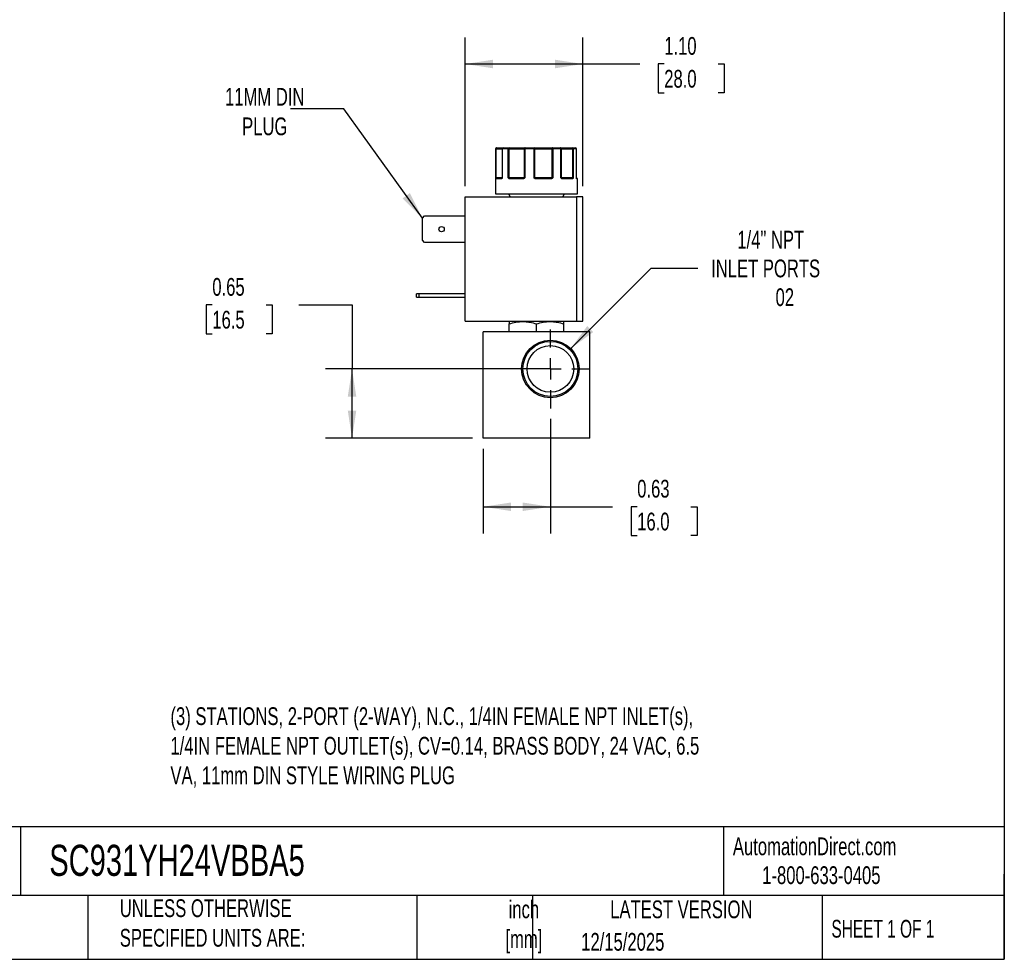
# Model space of a CAD drawing. Header units: inches. Extents: x 0.5 to 21.5, y 0.5 to 16.5.
# Tile 12 of 17: x 12.3 to 21.5, y 0.5 to 9.3. Entities that reach past the tile are written whole.
import ezdxf

# ---------------------------------------------------------------- set-up
doc = ezdxf.new("R2010")
doc.units = ezdxf.units.IN
doc.header["$LTSCALE"] = 2
doc.header["$MEASUREMENT"] = 0
doc.linetypes.add('SLD-Center', pattern=[0.75, 0.6, -0.05, 0.05, -0.05])
doc.linetypes.add('SLD-Solid', pattern=[0])
doc.layers.add('CENTER', color=40, linetype='SLD-Center')
doc.layers.add('DIMENSIONS', color=140, linetype='SLD-Solid', lineweight=25)
doc.layers.add('TEXT', color=140, linetype='SLD-Solid', lineweight=25)
doc.styles.add('SLDTEXTSTYLE0', font='TXT', dxfattribs={"width": 0.7})
doc.styles.add('SLDTEXTSTYLE1', font='TXT', dxfattribs={"width": 0.65})
doc.dimstyles.new('SLDDIMSTYLE0', dxfattribs={"dimtxt": 0.169922, "dimasz": 0.26, "dimexe": 0, "dimexo": 0.0625, "dimgap": 0.04248, "dimtad": 0, "dimtih": 1, "dimtoh": 1, "dimrnd": 1e-09, "dimdsep": 46, "dimtxsty": 'SLDTEXTSTYLE0', "dimsah": 1, "dimcen": 0.09, "dimadec": 0, "dimazin": 2, "dimtfac": 1, "dimtofl": 0, "dimtmove": 0, "dimatfit": 3, "dimfxl": 0, "dimfrac": 2, "dimtolj": 1, "dimtzin": 12, "dimarcsym": 0})
doc.dimstyles.new('SLDDIMSTYLE4', dxfattribs={"dimtxt": 0.169922, "dimasz": 0.26, "dimexe": 0, "dimexo": 0.0625, "dimgap": 0.04248, "dimtad": 0, "dimtih": 1, "dimtoh": 1, "dimrnd": 1e-09, "dimzin": 12, "dimdsep": 46, "dimtxsty": 'SLDTEXTSTYLE0', "dimsah": 1, "dimcen": 0, "dimadec": 0, "dimazin": 3, "dimtfac": 1, "dimtofl": 0, "dimtmove": 0, "dimatfit": 3, "dimfxl": 0, "dimfrac": 2, "dimtolj": 1, "dimtzin": 12, "dimarcsym": 0})
doc.dimstyles.new('SLDDIMSTYLE5', dxfattribs={"dimtxt": 0.169922, "dimasz": 0.26, "dimexe": 0, "dimexo": 0.0625, "dimgap": 0.04248, "dimtad": 0, "dimtih": 1, "dimtoh": 1, "dimrnd": 1e-09, "dimzin": 4, "dimdsep": 46, "dimtxsty": 'SLDTEXTSTYLE0', "dimsah": 1, "dimcen": 0.09, "dimadec": 0, "dimazin": 1, "dimtfac": 1, "dimtofl": 0, "dimtmove": 0, "dimatfit": 3, "dimfxl": 0, "dimfrac": 2, "dimtolj": 1, "dimtzin": 12, "dimarcsym": 0})
doc.dimstyles.new('SLDDIMSTYLE6', dxfattribs={"dimtxt": 0.18, "dimasz": 0.26, "dimexe": 0, "dimexo": 0.0625, "dimgap": 0, "dimtad": 0, "dimtih": 1, "dimtoh": 1, "dimdec": 0, "dimrnd": 1e-09, "dimzin": 0, "dimdsep": 46, "dimtxsty": 'Standard', "dimsah": 1, "dimcen": 0.09, "dimadec": 0, "dimazin": 0, "dimtfac": 0.26, "dimtdec": 0, "dimtofl": 0, "dimtmove": 0, "dimatfit": 3, "dimfxl": 0, "dimfrac": 2, "dimtolj": 1, "dimtzin": 0, "dimarcsym": 0})

# ---------------------------------------------------------------- blocks, each defined once
blk = doc.blocks.new('_D_8')
at = {"layer": 'DIMENSIONS'}
for p, q in [((17.2391, 5.5712), (17.2391, 4.4974)), ((16.6091, 5.2901), (16.6091, 4.4974)), ((16.6091, 4.7474), (17.2391, 4.7474)), ((17.2391, 4.7474), (17.8238, 4.7474)), ((18.0541, 4.7474), (17.9971, 4.7474)), ((17.9971, 4.7474), (17.9971, 4.4774)), ((18.5591, 4.7474), (18.6161, 4.7474)), ((18.6161, 4.7474), (18.6161, 4.4774)), ((17.9971, 4.4774), (18.0541, 4.4774)), ((18.6161, 4.4774), (18.5591, 4.4774))]:
    blk.add_line(p, q, dxfattribs=at)
for points in [[(16.6091, 4.7474), (16.8691, 4.7074), (16.8691, 4.7874)], [(17.2391, 4.7474), (16.9791, 4.7874), (16.9791, 4.7074)]]:
    blk.add_solid(points, dxfattribs=at)
at = {"layer": 'DIMENSIONS', "char_height": 0.16667, "attachment_point": 1, "style": 'SLDTEXTSTYLE0'}
for s, insert in [('0.63', (18.0541, 5.0003)), ('16.0', (18.0541, 4.6922))]:
    blk.add_mtext(s, dxfattribs=dict(at, insert=insert))
blk = doc.blocks.new('_D_9')
at = {"layer": 'DIMENSIONS'}
for p, q in [((14.0661, 6.6416), (14.009, 6.6416)), ((14.009, 6.6416), (14.009, 6.3715)), ((14.571, 6.6416), (14.6281, 6.6416)), ((14.6281, 6.6416), (14.6281, 6.3715)), ((14.8775, 6.6416), (15.3775, 6.6416)), ((15.3775, 6.6416), (15.3775, 6.0411)), ((14.009, 6.3715), (14.0661, 6.3715)), ((14.6281, 6.3715), (14.571, 6.3715)), ((17.1391, 6.0411), (15.1275, 6.0411)), ((15.3775, 5.3901), (15.3775, 6.0411)), ((16.5091, 5.3901), (15.1275, 5.3901))]:
    blk.add_line(p, q, dxfattribs=at)
for points in [[(15.3775, 6.0411), (15.3375, 5.7811), (15.4175, 5.7811)], [(15.3775, 5.3901), (15.4175, 5.6501), (15.3375, 5.6501)]]:
    blk.add_solid(points, dxfattribs=at)
at = {"layer": 'DIMENSIONS', "char_height": 0.16667, "attachment_point": 1, "style": 'SLDTEXTSTYLE0'}
for s, insert in [('0.65', (14.0661, 6.8945)), ('16.5', (14.0661, 6.5864))]:
    blk.add_mtext(s, dxfattribs=dict(at, insert=insert))
blk = doc.blocks.new('_D_10')
at = {"layer": 'DIMENSIONS'}
for p, q in [((17.4299, 6.2319), (18.1858, 6.9879)), ((18.1858, 6.9879), (18.6233, 6.9879))]:
    blk.add_line(p, q, dxfattribs=at)
blk.add_solid([(17.4299, 6.2319), (17.642, 6.3875), (17.5855, 6.4441)], dxfattribs=at)
at = {"layer": 'DIMENSIONS', "attachment_point": 1, "style": 'SLDTEXTSTYLE0'}
for s, insert, char_height in [('1/4" NPT', (18.9939, 7.3377), 0.16667), ('INLET PORTS', (18.7483, 7.0677), 0.166667), ('02', (19.353, 6.7976), 0.16667)]:
    blk.add_mtext(s, dxfattribs=dict(at, insert=insert, char_height=char_height))
blk = doc.blocks.new('_D_11')
at = {"layer": 'DIMENSIONS'}
for p, q in [((16.4398, 7.7555), (16.4398, 9.1531)), ((17.5438, 7.7555), (17.5438, 9.1531)), ((16.4398, 8.9031), (17.5438, 8.9031)), ((17.5438, 8.9031), (18.0777, 8.9031)), ((18.308, 8.9031), (18.2509, 8.9031)), ((18.2509, 8.9031), (18.2509, 8.633)), ((18.8129, 8.9031), (18.87, 8.9031)), ((18.87, 8.9031), (18.87, 8.633)), ((18.2509, 8.633), (18.308, 8.633)), ((18.87, 8.633), (18.8129, 8.633))]:
    blk.add_line(p, q, dxfattribs=at)
for points in [[(16.4398, 8.9031), (16.6998, 8.8631), (16.6998, 8.9431)], [(17.5438, 8.9031), (17.2838, 8.9431), (17.2838, 8.8631)]]:
    blk.add_solid(points, dxfattribs=at)
at = {"layer": 'DIMENSIONS', "char_height": 0.16667, "attachment_point": 1, "style": 'SLDTEXTSTYLE0'}
for s, insert in [('1.10', (18.308, 9.1559)), ('28.0', (18.308, 8.8478))]:
    blk.add_mtext(s, dxfattribs=dict(at, insert=insert))
blk = doc.blocks.new('SW_CENTERMARKSYMBOL_3')
at = {"layer": 'CENTER', "color": 0}
for p, q in [((0, 0.2), (0, 0.3699)), ((0, 0), (0, 0.1)), ((-0.2, 0), (-0.3699, 0)), ((0, 0), (-0.1, 0)), ((0, 0), (0, -0.1)), ((0, 0), (0.1, 0)), ((0.2, 0), (0.3699, 0)), ((0, -0.2), (0, -0.3699))]:
    blk.add_line(p, q, dxfattribs=at)

msp = doc.modelspace()

# ---------------------------------------------------------------- linework, layer by layer
for p, q in [((16.7241, 8.1055), (16.7241, 7.6855)), ((16.7266, 8.1055), (16.7241, 8.1055)), ((16.7266, 7.8355), (16.7266, 8.1055)), ((16.7312, 8.1055), (16.7266, 8.1055)), ((16.7312, 7.8355), (16.7312, 8.1055)), ((16.7312, 8.1055), (16.7861, 8.1055)), ((16.7861, 8.1055), (16.7861, 7.8355)), ((16.7878, 8.1055), (16.7861, 8.1055)), ((16.7878, 8.1055), (16.7878, 7.8355)), ((16.8444, 8.1055), (16.7878, 8.1055)), ((16.8444, 7.8355), (16.8444, 8.1055)), ((16.8526, 8.1055), (16.8444, 8.1055)), ((16.8526, 8.1055), (16.9929, 8.1055)), ((16.8526, 7.8355), (16.8526, 8.1055)), ((16.9993, 8.1055), (16.9929, 8.1055)), ((16.9929, 8.1055), (16.9929, 7.8355)), ((16.9993, 8.1055), (16.9993, 7.8355)), ((17.086, 8.1055), (16.9993, 8.1055)), ((17.086, 7.8355), (17.086, 8.1055)), ((17.094, 8.1055), (17.086, 8.1055)), ((17.094, 7.8355), (17.094, 8.1055)), ((17.094, 8.1055), (17.2535, 8.1055)), ((17.2535, 8.1055), (17.2535, 7.8355)), ((17.2622, 8.1055), (17.2535, 8.1055)), ((17.2622, 8.1055), (17.2622, 7.8355)), ((17.3384, 8.1055), (17.2622, 8.1055)), ((17.3384, 7.8355), (17.3384, 8.1055)), ((17.3424, 8.1055), (17.3384, 8.1055)), ((17.3424, 7.8355), (17.3424, 8.1055)), ((17.3424, 8.1055), (17.4466, 8.1055)), ((17.4466, 8.1055), (17.4466, 7.8355)), ((17.4534, 8.1055), (17.4466, 8.1055)), ((17.4534, 8.1055), (17.4534, 7.8355)), ((17.4835, 8.1055), (17.4534, 8.1055)), ((17.4835, 7.8355), (17.4835, 8.1055)), ((17.4838, 8.1055), (17.4835, 8.1055)), ((17.4838, 7.8355), (17.4838, 8.1055)), ((17.4838, 7.8355), (17.4838, 8.1055)), ((17.4838, 8.1055), (17.4838, 8.1055)), ((16.7266, 7.8355), (16.7312, 7.8355)), ((16.7793, 7.8255), (16.7288, 7.8255)), ((16.7861, 7.8355), (16.7312, 7.8355)), ((16.7843, 7.8309), (16.7836, 7.8305)), ((16.7861, 7.8355), (16.7878, 7.8355)), ((16.8444, 7.8355), (16.8526, 7.8355)), ((16.9929, 7.8355), (16.8526, 7.8355)), ((16.9841, 7.8255), (16.8561, 7.8255)), ((16.9929, 7.8355), (16.9993, 7.8355)), ((17.086, 7.8355), (17.094, 7.8355)), ((17.2535, 7.8355), (17.094, 7.8355)), ((17.2474, 7.8255), (17.1019, 7.8255)), ((17.2535, 7.8355), (17.2622, 7.8355)), ((17.3384, 7.8355), (17.3424, 7.8355)), ((17.4466, 7.8355), (17.3424, 7.8355)), ((17.446, 7.8255), (17.351, 7.8255)), ((17.4466, 7.8355), (17.4534, 7.8355)), ((17.4835, 7.8355), (17.4838, 7.8355)), ((17.4941, 7.8255), (17.4869, 7.8255)), ((17.4941, 7.6855), (17.4941, 7.8255)), ((16.7241, 7.6855), (17.4941, 7.6855)), ((16.8456, 7.6855), (16.8629, 7.6555)), ((17.3553, 7.6555), (17.3726, 7.6855)), ((16.4398, 6.4885), (16.4398, 7.6555)), ((16.4398, 7.6555), (17.4838, 7.6555)), ((17.4838, 7.6555), (17.4838, 6.4885)), ((17.5438, 7.6555), (17.4838, 7.6555)), ((17.5438, 6.4885), (17.5438, 7.6555)), ((16.0378, 7.4553), (16.059, 7.4765)), ((16.0378, 7.2497), (16.0378, 7.4553)), ((16.059, 7.4765), (16.4398, 7.4765)), ((16.059, 7.2285), (16.0378, 7.2497)), ((16.4398, 7.2285), (16.059, 7.2285)), ((15.9818, 6.7135), (15.9818, 6.7445)), ((16.003, 6.7445), (15.9818, 6.7445)), ((15.9818, 6.7135), (16.003, 6.7135)), ((16.003, 6.7445), (16.003, 6.7135)), ((16.4398, 6.7445), (16.003, 6.7445)), ((16.003, 6.7135), (16.4398, 6.7135)), ((16.4398, 6.4885), (17.4838, 6.4885)), ((16.8571, 6.4885), (16.8532, 6.4862)), ((17.365, 6.4862), (17.3611, 6.4885)), ((17.4838, 6.4885), (17.5438, 6.4885)), ((16.6091, 5.3901), (16.6091, 6.3901)), ((17.6091, 6.3901), (16.6091, 6.3901)), ((16.8532, 6.3901), (16.8532, 6.4634)), ((17.1091, 6.3901), (17.1091, 6.4634)), ((17.365, 6.3901), (17.365, 6.4634)), ((17.6091, 5.3901), (17.6091, 6.3901)), ((17.6091, 5.3901), (16.6091, 5.3901))]:
    msp.add_line(p, q)
at = {"flags": 128}
for points in [[(16.7312, 8.1055), (16.7313, 8.1075), (16.7316, 8.1093), (16.7321, 8.1111), (16.7328, 8.1126), (16.7336, 8.1138), (16.7345, 8.1148), (16.7355, 8.1153), (16.7365, 8.1155)], [(17.0021, 8.1155), (17.0016, 8.1153), (17.001, 8.1148), (17.0005, 8.1138), (17.0001, 8.1126), (16.9998, 8.1111), (16.9995, 8.1093), (16.9993, 8.1075), (16.9993, 8.1055)], [(17.2582, 8.1155), (17.2573, 8.1153), (17.2564, 8.1148), (17.2556, 8.1138), (17.2549, 8.1126), (17.2543, 8.1111), (17.2539, 8.1093), (17.2536, 8.1075), (17.2535, 8.1055)], [(17.2582, 8.1155), (17.259, 8.1153), (17.2597, 8.1148), (17.2604, 8.1138), (17.261, 8.1126), (17.2615, 8.1111), (17.2619, 8.1093), (17.2621, 8.1075), (17.2622, 8.1055)], [(17.3384, 8.1055), (17.3383, 8.1075), (17.338, 8.1093), (17.3374, 8.1111), (17.3367, 8.1126), (17.3358, 8.1138), (17.3347, 8.1148), (17.3336, 8.1153), (17.3325, 8.1155)], [(16.8561, 7.8255), (16.8562, 7.8265), (16.8564, 7.8274), (16.8567, 7.8283), (16.8571, 7.8291), (16.8576, 7.8297), (16.8582, 7.8301), (16.8588, 7.8304), (16.8594, 7.8305)], [(16.9841, 7.8255), (16.9842, 7.8265), (16.9843, 7.8274), (16.9844, 7.8283), (16.9846, 7.8291), (16.9849, 7.8297), (16.9851, 7.8301), (16.9854, 7.8304), (16.9858, 7.8305)], [(17.2474, 7.8255), (17.2474, 7.8265), (17.2473, 7.8274), (17.2471, 7.8283), (17.2469, 7.8291), (17.2466, 7.8297), (17.2463, 7.8301), (17.246, 7.8304), (17.2457, 7.8305)], [(17.351, 7.8255), (17.3509, 7.8265), (17.3507, 7.8274), (17.3505, 7.8283), (17.3501, 7.8291), (17.3496, 7.8297), (17.349, 7.8301), (17.3485, 7.8304), (17.3478, 7.8305)], [(17.4849, 7.8298), (17.4848, 7.8301), (17.4847, 7.8304)]]:
    msp.add_lwpolyline(points, dxfattribs=at)
for centre, radius in [((16.2178, 7.3525), 0.025), ((17.2391, 6.0411), 0.2699), ((17.2391, 6.0411), 0.2582), ((17.2391, 6.0411), 0.219)]:
    msp.add_circle(centre, radius)
for centre, radius, start, end in [((16.7341, 8.1055), 0.01, 90, 180), ((16.7366, 8.1056), 0.00997, 90.18873, 180.18749), ((16.7961, 8.1055), 0.01, 90, 180), ((16.797, 8.1063), 0.00929, 95.61824, 184.68657), ((16.8532, 8.1068), 0.00889, 102.44964, 188.52472), ((16.8329, 8.108), 0.0198, 352.8946, 22.33955), ((17.0025, 8.1059), 0.00965, 92.31153, 182.13854), ((17.1281, 8.108), 0.0422, 169.74366, 183.38621), ((17.085, 8.1067), 0.009, 352.7666, 80.19617), ((17.3325, 8.1055), 0.01, 359.97663, 89.97661), ((17.4333, 8.1079), 0.0135, 349.85103, 34.20397), ((17.4439, 8.106), 0.00952, 356.98676, 86.63051), ((17.4738, 8.1055), 0.01, 0, 90), ((17.4738, 8.1055), 0.01, 0, 90), ((17.4737, 8.1057), 0.00987, 359.2155, 89.19341), ((16.7318, 7.8277), 0.00451, 107.9286, 170.0526), ((16.7337, 7.8256), 0.00497, 90.35113, 180.34688), ((16.7235, 7.8354), 0.0077, 334.1046, 1.12435), ((16.784, 7.8259), 0.00468, 94.75792, 184.07445), ((16.787, 7.8298), 0.00297, 150.36333, 206.63155), ((16.7811, 7.8355), 0.005, 334.50632, 0), ((16.8565, 7.8241), 0.00879, 115.09177, 149.63011), ((16.8809, 7.8353), 0.0283, 179.57932, 186.70963), ((16.9877, 7.8355), 0.00521, 318.04452, 0.33499), ((16.9994, 7.8338), 0.00807, 192.8152, 221.07812), ((17.1589, 7.7773), 0.0841, 139.43058, 142.51468), ((17.1, 7.8354), 0.006, 179.08487, 214.70926), ((17.1686, 7.8268), 0.0667, 176.77829, 181.0729), ((17.2449, 7.8354), 0.00867, 337.28351, 1.09603), ((17.2454, 7.8209), 0.0134, 34.6734, 56.16342), ((17.3475, 7.8355), 0.005, 179.99605, 224.63651), ((17.341, 7.8306), 0.0032, 318.07109, 25.40195), ((17.4413, 7.8258), 0.00472, 356.4445, 85.93642), ((17.4645, 7.8353), 0.0179, 179.35438, 190.64961), ((17.4447, 7.826), 0.00635, 22.66639, 69.92467), ((17.4888, 7.8355), 0.005, 180, 189.25698), ((17.4888, 7.8355), 0.005, 180, 189.24732), ((17.4819, 7.8255), 0.00503, 359.84583, 54.90152), ((17.4819, 7.829), 0.00307, 350.11588, 14.34088), ((17.4891, 7.8255), 0.005, 0, 90)]:
    msp.add_arc(centre, radius, start, end)
for points, knots in [([(16.7365, 8.1155), (16.7428, 8.1155), (16.7552, 8.1155), (16.7713, 8.1155), (16.7846, 8.1155), (16.793, 8.1155), (16.7956, 8.1155), (16.7962, 8.1155)], [0, 0, 0, 0, 0.2256212, 0.4513439, 0.6897891, 0.9284406, 1, 1, 1, 1]), ([(16.8512, 8.1155), (16.8538, 8.1155), (16.8588, 8.1155), (16.8664, 8.1155), (16.874, 8.1155), (16.8815, 8.1155), (16.8891, 8.1155), (16.902, 8.1155), (16.92, 8.1155), (16.9419, 8.1155), (16.9617, 8.1155), (16.9769, 8.1155), (16.9879, 8.1155), (16.9959, 8.1155), (17.0001, 8.1155), (17.0021, 8.1155)], [0, 0, 0, 0, 0.040712, 0.081199, 0.121575, 0.161957, 0.202462, 0.243205, 0.371568, 0.500042, 0.628406, 0.75688, 0.838051, 0.918781, 1, 1, 1, 1]), ([(17.0866, 8.1155), (17.0883, 8.1155), (17.0918, 8.1155), (17.0974, 8.1155), (17.1031, 8.1155), (17.1092, 8.1155), (17.1155, 8.1155), (17.1267, 8.1155), (17.1437, 8.1155), (17.1671, 8.1155), (17.1912, 8.1155), (17.2123, 8.1155), (17.2301, 8.1155), (17.2445, 8.1155), (17.2536, 8.1155), (17.2582, 8.1155)], [0, 0, 0, 0, 0.040712, 0.081199, 0.121575, 0.161957, 0.202462, 0.243205, 0.371568, 0.500042, 0.628406, 0.75688, 0.838051, 0.918781, 1, 1, 1, 1]), ([(17.3325, 8.1155), (17.3326, 8.1155), (17.3329, 8.1155), (17.3338, 8.1155), (17.3351, 8.1155), (17.3368, 8.1155), (17.3389, 8.1155), (17.3432, 8.1155), (17.3512, 8.1155), (17.3652, 8.1155), (17.3822, 8.1155), (17.3995, 8.1155), (17.4156, 8.1155), (17.4297, 8.1155), (17.4396, 8.1155), (17.4445, 8.1155)], [0, 0, 0, 0, 0.0407122, 0.0811988, 0.1215751, 0.1619575, 0.2024623, 0.2432047, 0.371568, 0.5000423, 0.6284057, 0.75688, 0.838051, 0.9187806, 1, 1, 1, 1]), ([(16.7274, 7.8285), (16.7273, 7.829), (16.7271, 7.83), (16.727, 7.8316), (16.7268, 7.8335), (16.7267, 7.8348), (16.7266, 7.8355)], [0, 0, 0, 0, 0.236129, 0.498993, 0.712542, 1, 1, 1, 1]), ([(16.7288, 7.8255), (16.7286, 7.8256), (16.7283, 7.8256), (16.728, 7.8262), (16.7276, 7.8271), (16.7275, 7.828), (16.7274, 7.8285)], [0, 0, 0, 0, 0.270747, 0.52324, 0.763872, 1, 1, 1, 1]), ([(16.7844, 7.8285), (16.7841, 7.8281), (16.7835, 7.8274), (16.7826, 7.8265), (16.7815, 7.8259), (16.7804, 7.8256), (16.7797, 7.8255), (16.7793, 7.8255)], [0, 0, 0, 0, 0.188808, 0.379511, 0.575987, 0.781785, 1, 1, 1, 1]), ([(16.7857, 7.8334), (16.7855, 7.833), (16.7851, 7.8323), (16.7846, 7.8314), (16.7843, 7.831)], [0, 0, 0, 0, 0.507151, 1, 1, 1, 1]), ([(16.7878, 7.8355), (16.7875, 7.8348), (16.787, 7.8335), (16.7862, 7.8316), (16.7854, 7.83), (16.7847, 7.829), (16.7844, 7.8285)], [0, 0, 0, 0, 0.291242, 0.500217, 0.762096, 1, 1, 1, 1]), ([(16.8489, 7.8285), (16.8485, 7.829), (16.8476, 7.83), (16.8465, 7.8316), (16.8454, 7.8335), (16.8447, 7.8348), (16.8444, 7.8355)], [0, 0, 0, 0, 0.236129, 0.498993, 0.712542, 1, 1, 1, 1]), ([(16.8561, 7.8255), (16.8554, 7.8256), (16.8541, 7.8256), (16.8522, 7.8262), (16.8504, 7.8271), (16.8494, 7.828), (16.8489, 7.8285)], [0, 0, 0, 0, 0.270747, 0.52324, 0.763872, 1, 1, 1, 1]), ([(16.9933, 7.8285), (16.9928, 7.8281), (16.9918, 7.8274), (16.9901, 7.8265), (16.9882, 7.8259), (16.9862, 7.8256), (16.9848, 7.8255), (16.9841, 7.8255)], [0, 0, 0, 0, 0.188808, 0.379511, 0.575987, 0.781785, 1, 1, 1, 1]), ([(16.9993, 7.8355), (16.9988, 7.8348), (16.9979, 7.8335), (16.9965, 7.8316), (16.995, 7.83), (16.9939, 7.829), (16.9933, 7.8285)], [0, 0, 0, 0, 0.291242, 0.500217, 0.762096, 1, 1, 1, 1]), ([(17.0922, 7.8285), (17.0916, 7.829), (17.0904, 7.83), (17.0889, 7.8316), (17.0874, 7.8335), (17.0865, 7.8348), (17.086, 7.8355)], [0, 0, 0, 0, 0.236129, 0.498993, 0.712542, 1, 1, 1, 1]), ([(17.1019, 7.8255), (17.1009, 7.8256), (17.0991, 7.8256), (17.0966, 7.8262), (17.0942, 7.8271), (17.0929, 7.828), (17.0922, 7.8285)], [0, 0, 0, 0, 0.270747, 0.52324, 0.763872, 1, 1, 1, 1]), ([(17.2564, 7.8285), (17.2559, 7.8281), (17.255, 7.8274), (17.2533, 7.8265), (17.2515, 7.8259), (17.2495, 7.8256), (17.2481, 7.8255), (17.2474, 7.8255)], [0, 0, 0, 0, 0.188808, 0.379511, 0.575987, 0.781785, 1, 1, 1, 1]), ([(17.2622, 7.8355), (17.2617, 7.8348), (17.2608, 7.8335), (17.2595, 7.8316), (17.2581, 7.83), (17.257, 7.829), (17.2564, 7.8285)], [0, 0, 0, 0, 0.291242, 0.500217, 0.762096, 1, 1, 1, 1]), ([(17.3434, 7.8285), (17.3429, 7.829), (17.342, 7.83), (17.3408, 7.8316), (17.3396, 7.8335), (17.3388, 7.8348), (17.3384, 7.8355)], [0, 0, 0, 0, 0.236129, 0.498993, 0.712542, 1, 1, 1, 1]), ([(17.351, 7.8255), (17.3503, 7.8256), (17.3489, 7.8256), (17.3468, 7.8262), (17.345, 7.8271), (17.3439, 7.828), (17.3434, 7.8285)], [0, 0, 0, 0, 0.270747, 0.52324, 0.763872, 1, 1, 1, 1]), ([(17.4506, 7.8285), (17.4503, 7.8281), (17.4499, 7.8274), (17.449, 7.8265), (17.4481, 7.8259), (17.4471, 7.8256), (17.4464, 7.8255), (17.446, 7.8255)], [0, 0, 0, 0, 0.188808, 0.379511, 0.575987, 0.781785, 1, 1, 1, 1]), ([(17.4534, 7.8355), (17.4532, 7.8348), (17.4528, 7.8335), (17.4521, 7.8316), (17.4514, 7.83), (17.4509, 7.829), (17.4506, 7.8285)], [0, 0, 0, 0, 0.2912416, 0.5002174, 0.7620959, 1, 1, 1, 1]), ([(17.4849, 7.8285), (17.4848, 7.829), (17.4846, 7.83), (17.4842, 7.8316), (17.4839, 7.8335), (17.4837, 7.8348), (17.4835, 7.8355)], [0, 0, 0, 0, 0.2361294, 0.4989929, 0.7125421, 1, 1, 1, 1]), ([(17.4836, 7.8355), (17.4837, 7.8348), (17.4839, 7.8335), (17.4842, 7.8316), (17.4846, 7.83), (17.4848, 7.829), (17.485, 7.8285)], [0, 0, 0, 0, 0.291242, 0.500217, 0.762096, 1, 1, 1, 1]), ([(17.4883, 7.8305), (17.4885, 7.8305), (17.4891, 7.8305), (17.4861, 7.8305), (17.4845, 7.8305)], [0, 0, 0, 0, 0.4522534, 1, 1, 1, 1]), ([(17.485, 7.8293), (17.485, 7.8293), (17.4851, 7.8292), (17.485, 7.8295), (17.4849, 7.8298)], [0, 0, 0, 0, 0.050718, 1, 1, 1, 1]), ([(17.4869, 7.8255), (17.4867, 7.8256), (17.4864, 7.8256), (17.4859, 7.8262), (17.4854, 7.8271), (17.4851, 7.828), (17.4849, 7.8285)], [0, 0, 0, 0, 0.270747, 0.52324, 0.763872, 1, 1, 1, 1]), ([(16.8532, 6.4634), (16.8741, 6.4704), (16.8951, 6.4761), (16.9376, 6.484), (16.9591, 6.4862), (16.9918, 6.4863), (17.0027, 6.4857), (17.0243, 6.4836), (17.0351, 6.4821), (17.0671, 6.4761), (17.0882, 6.4704), (17.1091, 6.4634)], [0, 0, 0, 0, 0.25, 0.25, 0.5, 0.5, 0.625, 0.625, 0.75, 0.75, 1, 1, 1, 1]), ([(17.1091, 6.4634), (17.13, 6.4704), (17.151, 6.4761), (17.1936, 6.484), (17.215, 6.4862), (17.2477, 6.4863), (17.2586, 6.4857), (17.2802, 6.4836), (17.291, 6.4821), (17.323, 6.4761), (17.3441, 6.4704), (17.365, 6.4634)], [0, 0, 0, 0, 0.25, 0.25, 0.5, 0.5, 0.625, 0.625, 0.75, 0.75, 1, 1, 1, 1])]:
    msp.add_open_spline(points, degree=3, knots=knots)
for points in [[(16.7961, 8.1155), (16.8119, 8.1155), (16.8304, 8.1155), (16.8512, 8.1155)], [(17.0021, 8.1155), (17.0296, 8.1155), (17.058, 8.1155), (17.0866, 8.1155)], [(17.2582, 8.1155), (17.2845, 8.1155), (17.3094, 8.1155), (17.3325, 8.1155)], [(17.4445, 8.1155), (17.4573, 8.1155), (17.4672, 8.1155), (17.4738, 8.1155)], [(16.7266, 7.8355), (16.727, 7.8342), (16.729, 7.8329), (16.7304, 7.832)], [(16.7304, 7.832), (16.7313, 7.831), (16.7325, 7.8305), (16.7337, 7.8305)], [(16.7337, 7.8305), (16.7413, 7.8305), (16.7582, 7.8305), (16.7836, 7.8305)], [(16.7878, 7.8355), (16.7866, 7.8348), (16.786, 7.834), (16.7857, 7.8334)], [(16.8444, 7.8355), (16.8471, 7.8342), (16.8504, 7.8329), (16.8528, 7.832)], [(16.8528, 7.832), (16.8546, 7.831), (16.857, 7.8305), (16.8594, 7.8305)], [(16.8594, 7.8305), (16.8964, 7.8305), (16.9393, 7.8305), (16.9858, 7.8305)], [(16.9858, 7.8305), (16.9879, 7.8305), (16.99, 7.831), (16.9915, 7.832)], [(16.9915, 7.832), (16.9932, 7.8329), (16.9957, 7.8342), (16.9993, 7.8355)], [(17.086, 7.8355), (17.0897, 7.8342), (17.0929, 7.8329), (17.095, 7.832)], [(17.095, 7.832), (17.0969, 7.831), (17.0994, 7.8305), (17.102, 7.8305)], [(17.102, 7.8305), (17.151, 7.8305), (17.1998, 7.8305), (17.2457, 7.8305)], [(17.2457, 7.8305), (17.2483, 7.8305), (17.2509, 7.831), (17.2529, 7.832)], [(17.2529, 7.832), (17.2553, 7.8329), (17.2587, 7.8342), (17.2622, 7.8355)], [(17.3384, 7.8355), (17.3414, 7.8342), (17.3429, 7.8329), (17.3439, 7.832)], [(17.3439, 7.832), (17.345, 7.831), (17.3464, 7.8305), (17.3478, 7.8305)], [(17.3478, 7.8305), (17.386, 7.8305), (17.4179, 7.8305), (17.4416, 7.8305)], [(17.4416, 7.8305), (17.4436, 7.8305), (17.4455, 7.831), (17.4469, 7.832)], [(17.4469, 7.832), (17.4489, 7.8329), (17.4518, 7.8342), (17.4534, 7.8355)], [(17.4835, 7.8355), (17.484, 7.8349), (17.484, 7.8342), (17.4838, 7.8336)], [(16.8532, 6.4862), (16.8532, 6.4862), (16.8532, 6.4773), (16.8532, 6.4634)], [(17.365, 6.4634), (17.365, 6.4773), (17.365, 6.4862), (17.365, 6.4862)]]:
    msp.add_open_spline(points, degree=3)
at = {"layer": 'TEXT'}
for p, q in [((21.5, 16.5), (21.5, 0.5)), ((21.5, 1.7422), (0.5, 1.7422)), ((12.2645, 1.7422), (12.2645, 1.1)), ((18.8642, 1.7422), (18.8642, 1.1)), ((21.5, 0.5), (21.5, 1.3)), ((21.5, 1.1), (0.5, 1.1)), ((12.8961, 1.1), (12.8961, 0.5)), ((15.9862, 1.1), (15.9862, 0.5)), ((17.0718, 1.1), (17.0718, 0.5)), ((19.7912, 1.1), (19.7912, 0.5)), ((0.5, 0.5), (21.5, 0.5))]:
    msp.add_line(p, q, dxfattribs=at)

# ---------------------------------------------------------------- block references
at = {"layer": 'CENTER'}
msp.add_blockref('SW_CENTERMARKSYMBOL_3', (17.2391, 6.0411), dxfattribs=at)

# ---------------------------------------------------------------- texts
at = {"layer": 'TEXT'}
for s, insert, char_height, attachment_point, style in [('11MM DIN^JPLUG', (14.5583, 8.6789), 0.166667, 2, 'SLDTEXTSTYLE0'), ('(3) STATIONS, 2-PORT (2-WAY), N.C., 1/4IN FEMALE NPT INLET(s), ^J1/4IN FEMALE NPT OUTLET(s), CV=0.14, BRASS BODY, 24 VAC, 6.5 ^JVA, 11mm DIN STYLE WIRING PLUG', (13.6732, 2.8655), 0.1666667, 1, 'SLDTEXTSTYLE0'), ('SC931YH24VBBA5', (12.536, 1.5749), 0.291667, 1, 'SLDTEXTSTYLE0'), ('AutomationDirect.com', (18.9524, 1.6438), 0.166667, 1, 'SLDTEXTSTYLE0'), ('1-800-633-0405', (19.2277, 1.373), 0.166667, 1, 'SLDTEXTSTYLE0'), ('UNLESS OTHERWISE ^JSPECIFIED UNITS ARE:', (13.1975, 1.063), 0.166667, 1, 'SLDTEXTSTYLE0'), ('inch^J[mm]', (16.9905, 1.0521), 0.16667, 2, 'SLDTEXTSTYLE0'), ('LATEST VERSION', (18.4687, 1.0523), 0.166667, 2, 'SLDTEXTSTYLE0'), ('SHEET 1 OF 1', (19.8773, 0.8702), 0.166667, 1, 'SLDTEXTSTYLE1'), ('12/15/2025', (17.5286, 0.7473), 0.16667, 1, 'SLDTEXTSTYLE0')]:
    msp.add_mtext(s, dxfattribs=dict(at, insert=insert, char_height=char_height, attachment_point=attachment_point, style=style))

# ---------------------------------------------------------------- dimensions: what is measured, and where the dimension line sits
at = {"layer": 'DIMENSIONS'}
for base, p1, p2, dimstyle, picture, middle in [((16.4398, 8.9031), (17.5438, 7.6555), (16.4398, 7.6555), 'SLDDIMSTYLE5', '_D_11', (18.5604, 8.9031)), ((17.2391, 4.7474), (16.6091, 5.3901), (17.2391, 5.6712), 'SLDDIMSTYLE0', '_D_8', (18.3066, 4.7474))]:
    dim = msp.add_linear_dim(base=base, p1=p1, p2=p2, dimstyle=dimstyle, dxfattribs=at)
    dim.commit()
    dim.dimension.update_dxf_attribs({"geometry": picture, "text_midpoint": middle, "dimtype": 160})
dim = msp.add_diameter_dim_2p(p1=(17.0483, 5.8503), p2=(17.4299, 6.2319), text='1/4" NPT\\PINLET PORTS\\P02', dimstyle='SLDDIMSTYLE4', override={"dimpost": '<>'}, dxfattribs=at)
dim.commit()
dim.dimension.update_dxf_attribs({"geometry": '_D_10', "text_midpoint": (19.4943, 6.9879), "dimtype": 163})
dim = msp.add_linear_dim(base=(15.3775, 6.0411), p1=(16.6091, 5.3901), p2=(17.2391, 6.0411), angle=90, dimstyle='SLDDIMSTYLE0', dxfattribs=at)
dim.commit()
dim.dimension.update_dxf_attribs({"geometry": '_D_9', "text_midpoint": (15.3775, 6.6416), "dimtype": 160})

# ---------------------------------------------------------------- leaders
at = {"layer": 'TEXT'}
msp.add_leader([(16.0378, 7.4553), (15.3002, 8.4837), (14.8002, 8.4837)], dimstyle='SLDDIMSTYLE6', dxfattribs=at)

doc.saveas('drawing.dxf')
